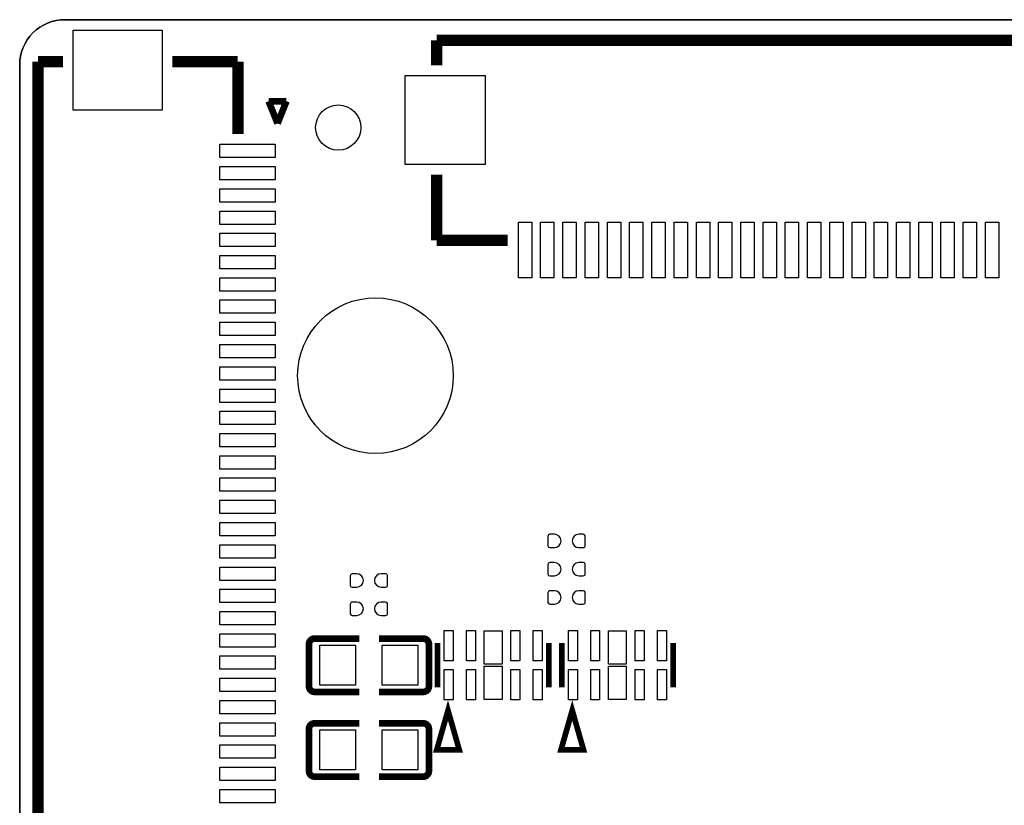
# Model space of a CAD drawing. Extents: x -24.7 to 25.4, y -24.8 to 25.2.
# Tile 4 of 6: x -24.6 to -2.5, y 7.5 to 25.2. Entities that reach past the tile are written whole.
import ezdxf

# ---------------------------------------------------------------- set-up
doc = ezdxf.new("R2010")
doc.units = 0
for name, color, linetype in [('BG_OUTLINE', 5, 'CONTINUOUS'), ('PG_SILKSCREEN_TOP', 254, 'CONTINUOUS'), ('PIN_TOP', 12, 'CONTINUOUS')]:
    doc.layers.add(name, color=color, linetype=linetype)

msp = doc.modelspace()

# ---------------------------------------------------------------- linework, layer by layer
at = {"layer": 'BG_OUTLINE'}
msp.add_lwpolyline([(-23.601172, 25.176734), (24.366728, 25.176734, -0.414214), (25.382728, 24.160734), (25.382728, -23.807166, -0.414214), (24.366728, -24.823166), (-23.601172, -24.823166, -0.414214), (-24.617172, -23.807166), (-24.617172, 24.160734, -0.414214), (-23.601172, 25.176734)], format="xyb", dxfattribs=at)
msp.add_lwpolyline([(-24.617172, 24.160734), (-24.617172, -23.807166, 0.414214), (-23.601172, -24.823166), (24.366728, -24.823166, 0.414214), (25.382728, -23.807166), (25.382728, 24.160734, 0.414214), (24.366728, 25.176734), (-23.601172, 25.176734, 0.414214)], format="xyb", close=True, dxfattribs=at)
at = {"layer": 'PG_SILKSCREEN_TOP'}
for points, const_width in [([(-15.24254, 24.71166), (-15.24254, 24.15286)], 0.254), ([(0.25654, 24.71166), (-15.24254, 24.71166)], 0.254), ([(-24.20366, 24.23414), (-24.20366, 5.73532)], 0.254), ([(-24.20366, 24.23414), (-23.64486, 24.23414)], 0.254), ([(-21.1836, 24.23414), (-19.71548, 24.23414)], 0.254), ([(-19.7104, 24.23414), (-19.7104, 22.60854)], 0.254), ([(-18.81886, 22.84476), (-19.01952, 23.34514)], 0.14986), ([(-18.6182, 23.34514), (-19.01952, 23.34514)], 0.14986), ([(-18.6182, 23.34514), (-18.81886, 22.84476)], 0.14986), ([(-15.24254, 21.6916), (-15.24254, 20.2184)], 0.254), ([(-13.64234, 20.2184), (-15.24254, 20.2184)], 0.254), ([(-17.98574, 11.26744), (-16.97736, 11.26744)], 0.14986), ([(-15.54226, 11.26744), (-16.5354, 11.26744)], 0.14986), ([(-18.11274, 10.19556), (-18.11274, 11.14044)], 0.14986), ([(-15.41526, 11.14044), (-15.41526, 10.19556)], 0.14986), ([(-15.21968, 11.16838), (-15.21968, 10.16762)], 0.127), ([(-12.72032, 11.16838), (-12.72032, 10.16762)], 0.127), ([(-12.42568, 11.16838), (-12.42568, 10.16762)], 0.127), ([(-9.92632, 11.16838), (-9.92632, 10.16762)], 0.127), ([(-17.98574, 10.06856), (-16.97736, 10.06856)], 0.14986), ([(-15.54226, 10.06856), (-16.5354, 10.06856)], 0.14986), ([(-14.986, 9.652), (-15.24, 8.763), (-14.732, 8.763), (-14.986, 9.652)], 0.127), ([(-12.192, 9.652), (-12.446, 8.763), (-11.938, 8.763), (-12.192, 9.652)], 0.127), ([(-18.11274, 8.29056), (-18.11274, 9.23544)], 0.14986), ([(-17.98574, 9.36244), (-16.97736, 9.36244)], 0.14986), ([(-15.54226, 9.36244), (-16.5354, 9.36244)], 0.14986), ([(-15.41526, 9.23544), (-15.41526, 8.29056)], 0.14986), ([(-17.98574, 8.16356), (-16.97736, 8.16356)], 0.14986), ([(-15.54226, 8.16356), (-16.5354, 8.16356)], 0.14986)]:
    msp.add_lwpolyline(points, dxfattribs=dict(at, const_width=const_width))
at = {"layer": 'PG_SILKSCREEN_TOP', "const_width": 0.14986}
for points in [[(-18.11274, 11.14044, -0.414214), (-17.98574, 11.26744)], [(-15.54226, 11.26744, -0.414214), (-15.41526, 11.14044)], [(-17.98574, 10.06856, -0.414214), (-18.11274, 10.19556)], [(-15.41526, 10.19556, -0.414214), (-15.54226, 10.06856)], [(-18.11274, 9.23544, -0.414214), (-17.98574, 9.36244)], [(-15.54226, 9.36244, -0.414214), (-15.41526, 9.23544)], [(-17.98574, 8.16356, -0.414214), (-18.11274, 8.29056)], [(-15.41526, 8.29056, -0.414214), (-15.54226, 8.16356)]]:
    msp.add_lwpolyline(points, format="xyb", dxfattribs=at)
at = {"layer": 'PIN_TOP'}
for points in [[(-23.41499, 24.941657), (-21.41601, 24.941657), (-21.41601, 23.140543), (-23.41499, 23.140543)], [(-14.148943, 23.92299), (-14.148943, 21.92401), (-15.950057, 21.92401), (-15.950057, 23.92299)], [(-20.11934, 22.3774), (-18.86966, 22.3774), (-18.86966, 22.07768), (-20.11934, 22.07768)], [(-20.11934, 21.87702), (-18.86966, 21.87702), (-18.86966, 21.5773), (-20.11934, 21.5773)], [(-20.11934, 21.37664), (-18.86966, 21.37664), (-18.86966, 21.07692), (-20.11934, 21.07692)], [(-20.11934, 20.87626), (-18.86966, 20.87626), (-18.86966, 20.57654), (-20.11934, 20.57654)], [(-13.10386, 20.62734), (-13.10386, 19.37766), (-13.40358, 19.37766), (-13.40358, 20.62734)], [(-12.60348, 20.62734), (-12.60348, 19.37766), (-12.9032, 19.37766), (-12.9032, 20.62734)], [(-12.1031, 20.62734), (-12.1031, 19.37766), (-12.40282, 19.37766), (-12.40282, 20.62734)], [(-11.60272, 20.62734), (-11.60272, 19.37766), (-11.90244, 19.37766), (-11.90244, 20.62734)], [(-11.10234, 20.62734), (-11.10234, 19.37766), (-11.40206, 19.37766), (-11.40206, 20.62734)], [(-10.60196, 20.62734), (-10.60196, 19.37766), (-10.90168, 19.37766), (-10.90168, 20.62734)], [(-10.10158, 20.62734), (-10.10158, 19.37766), (-10.4013, 19.37766), (-10.4013, 20.62734)], [(-9.6012, 20.62734), (-9.6012, 19.37766), (-9.90092, 19.37766), (-9.90092, 20.62734)], [(-9.10082, 20.62734), (-9.10082, 19.37766), (-9.40054, 19.37766), (-9.40054, 20.62734)], [(-8.60044, 20.62734), (-8.60044, 19.37766), (-8.90016, 19.37766), (-8.90016, 20.62734)], [(-8.10006, 20.62734), (-8.10006, 19.37766), (-8.39978, 19.37766), (-8.39978, 20.62734)], [(-7.60222, 20.62734), (-7.60222, 19.37766), (-7.90194, 19.37766), (-7.90194, 20.62734)], [(-7.10184, 20.62734), (-7.10184, 19.37766), (-7.40156, 19.37766), (-7.40156, 20.62734)], [(-6.60146, 20.62734), (-6.60146, 19.37766), (-6.90118, 19.37766), (-6.90118, 20.62734)], [(-6.10108, 20.62734), (-6.10108, 19.37766), (-6.4008, 19.37766), (-6.4008, 20.62734)], [(-5.6007, 20.62734), (-5.6007, 19.37766), (-5.90042, 19.37766), (-5.90042, 20.62734)], [(-5.10032, 20.62734), (-5.10032, 19.37766), (-5.40004, 19.37766), (-5.40004, 20.62734)], [(-4.60248, 20.62734), (-4.60248, 19.37766), (-4.9022, 19.37766), (-4.9022, 20.62734)], [(-4.1021, 20.62734), (-4.1021, 19.37766), (-4.40182, 19.37766), (-4.40182, 20.62734)], [(-3.60172, 20.62734), (-3.60172, 19.37766), (-3.90144, 19.37766), (-3.90144, 20.62734)], [(-3.10134, 20.62734), (-3.10134, 19.37766), (-3.40106, 19.37766), (-3.40106, 20.62734)], [(-2.60096, 20.62734), (-2.60096, 19.37766), (-2.90068, 19.37766), (-2.90068, 20.62734)], [(-20.11934, 20.37588), (-18.86966, 20.37588), (-18.86966, 20.07616), (-20.11934, 20.07616)], [(-20.11934, 19.8755), (-18.86966, 19.8755), (-18.86966, 19.57578), (-20.11934, 19.57578)], [(-20.11934, 19.37512), (-18.86966, 19.37512), (-18.86966, 19.0754), (-20.11934, 19.0754)], [(-20.11934, 18.87728), (-18.86966, 18.87728), (-18.86966, 18.57756), (-20.11934, 18.57756)], [(-20.11934, 18.3769), (-18.86966, 18.3769), (-18.86966, 18.07718), (-20.11934, 18.07718)], [(-20.11934, 17.87652), (-18.86966, 17.87652), (-18.86966, 17.5768), (-20.11934, 17.5768)], [(-20.11934, 17.37614), (-18.86966, 17.37614), (-18.86966, 17.07642), (-20.11934, 17.07642)], [(-20.11934, 16.87576), (-18.86966, 16.87576), (-18.86966, 16.57604), (-20.11934, 16.57604)], [(-20.11934, 16.37538), (-18.86966, 16.37538), (-18.86966, 16.07566), (-20.11934, 16.07566)], [(-20.11934, 15.875), (-18.86966, 15.875), (-18.86966, 15.57528), (-20.11934, 15.57528)], [(-20.11934, 15.37716), (-18.86966, 15.37716), (-18.86966, 15.07744), (-20.11934, 15.07744)], [(-20.11934, 14.87678), (-18.86966, 14.87678), (-18.86966, 14.57706), (-20.11934, 14.57706)], [(-20.11934, 14.3764), (-18.86966, 14.3764), (-18.86966, 14.07668), (-20.11934, 14.07668)], [(-20.11934, 13.87602), (-18.86966, 13.87602), (-18.86966, 13.5763), (-20.11934, 13.5763)], [(-20.11934, 13.37564), (-18.86966, 13.37564), (-18.86966, 13.07592), (-20.11934, 13.07592)], [(-20.11934, 12.87526), (-18.86966, 12.87526), (-18.86966, 12.57554), (-20.11934, 12.57554)], [(-20.11934, 12.37488), (-18.86966, 12.37488), (-18.86966, 12.07516), (-20.11934, 12.07516)], [(-20.11934, 11.87704), (-18.86966, 11.87704), (-18.86966, 11.57732), (-20.11934, 11.57732)], [(-20.11934, 11.37666), (-18.86966, 11.37666), (-18.86966, 11.07694), (-20.11934, 11.07694)], [(-15.070836, 10.764774), (-15.070836, 11.444732), (-14.870938, 11.444732), (-14.870938, 10.764774)], [(-14.570456, 10.764774), (-14.570456, 11.444732), (-14.370558, 11.444732), (-14.370558, 10.764774)], [(-14.170152, 10.689082), (-14.170152, 11.439144), (-13.770102, 11.439144), (-13.770102, 10.689082)], [(-13.569696, 10.764774), (-13.569696, 11.444732), (-13.369798, 11.444732), (-13.369798, 10.764774)], [(-13.069316, 10.764774), (-13.069316, 11.444732), (-12.869418, 11.444732), (-12.869418, 10.764774)], [(-12.276836, 10.764774), (-12.276836, 11.444732), (-12.076938, 11.444732), (-12.076938, 10.764774)], [(-11.776456, 10.764774), (-11.776456, 11.444732), (-11.576558, 11.444732), (-11.576558, 10.764774)], [(-11.376152, 10.689082), (-11.376152, 11.439144), (-10.976102, 11.439144), (-10.976102, 10.689082)], [(-10.775696, 10.764774), (-10.775696, 11.444732), (-10.575798, 11.444732), (-10.575798, 10.764774)], [(-10.275316, 10.764774), (-10.275316, 11.444732), (-10.075418, 11.444732), (-10.075418, 10.764774)], [(-17.86509, 10.21842), (-17.86509, 11.11758), (-17.06499, 11.11758), (-17.06499, 10.21842)], [(-16.46301, 10.21842), (-16.46301, 11.11758), (-15.66291, 11.11758), (-15.66291, 10.21842)], [(-20.11934, 10.87628), (-18.86966, 10.87628), (-18.86966, 10.57656), (-20.11934, 10.57656)], [(-14.170152, 9.896602), (-14.170152, 10.646664), (-13.770102, 10.646664), (-13.770102, 9.896602)], [(-11.376152, 9.896602), (-11.376152, 10.646664), (-10.976102, 10.646664), (-10.976102, 9.896602)], [(-15.070836, 9.891014), (-15.070836, 10.570972), (-14.870938, 10.570972), (-14.870938, 9.891014)], [(-14.570456, 9.891014), (-14.570456, 10.570972), (-14.370558, 10.570972), (-14.370558, 9.891014)], [(-13.569696, 9.891014), (-13.569696, 10.570972), (-13.369798, 10.570972), (-13.369798, 9.891014)], [(-13.069316, 9.891014), (-13.069316, 10.570972), (-12.869418, 10.570972), (-12.869418, 9.891014)], [(-12.276836, 9.891014), (-12.276836, 10.570972), (-12.076938, 10.570972), (-12.076938, 9.891014)], [(-11.776456, 9.891014), (-11.776456, 10.570972), (-11.576558, 10.570972), (-11.576558, 9.891014)], [(-10.775696, 9.891014), (-10.775696, 10.570972), (-10.575798, 10.570972), (-10.575798, 9.891014)], [(-10.275316, 9.891014), (-10.275316, 10.570972), (-10.075418, 10.570972), (-10.075418, 9.891014)], [(-20.11934, 10.3759), (-18.86966, 10.3759), (-18.86966, 10.07618), (-20.11934, 10.07618)], [(-20.11934, 9.87552), (-18.86966, 9.87552), (-18.86966, 9.5758), (-20.11934, 9.5758)], [(-20.11934, 9.37514), (-18.86966, 9.37514), (-18.86966, 9.07542), (-20.11934, 9.07542)], [(-17.86509, 8.31342), (-17.86509, 9.21258), (-17.06499, 9.21258), (-17.06499, 8.31342)], [(-16.46301, 8.31342), (-16.46301, 9.21258), (-15.66291, 9.21258), (-15.66291, 8.31342)], [(-20.11934, 8.8773), (-18.86966, 8.8773), (-18.86966, 8.57758), (-20.11934, 8.57758)], [(-20.11934, 8.37692), (-18.86966, 8.37692), (-18.86966, 8.0772), (-20.11934, 8.0772)], [(-20.11934, 7.87654), (-18.86966, 7.87654), (-18.86966, 7.57682), (-20.11934, 7.57682)]]:
    msp.add_lwpolyline(points, close=True, dxfattribs=at)
for points in [[(-12.59332, 13.61186), (-12.69492, 13.61186, 0.382065), (-12.7381, 13.5636), (-12.7381, 13.3477, 0.358765), (-12.69492, 13.31214), (-12.59332, 13.31214, 0.99952)], [(-12.04468, 13.31214), (-11.94308, 13.31214, 0.382065), (-11.8999, 13.3604), (-11.8999, 13.5763, 0.358765), (-11.94308, 13.61186), (-12.04468, 13.61186, 0.99952)], [(-12.59332, 12.97686), (-12.69492, 12.97686, 0.382065), (-12.7381, 12.9286), (-12.7381, 12.7127, 0.358765), (-12.69492, 12.67714), (-12.59332, 12.67714, 0.99952)], [(-12.04468, 12.67714), (-11.94308, 12.67714, 0.382065), (-11.8999, 12.7254), (-11.8999, 12.9413, 0.358765), (-11.94308, 12.97686), (-12.04468, 12.97686, 0.99952)], [(-17.03832, 12.72286), (-17.13992, 12.72286, 0.382065), (-17.1831, 12.6746), (-17.1831, 12.4587, 0.358765), (-17.13992, 12.42314), (-17.03832, 12.42314, 0.99952)], [(-16.48968, 12.42314), (-16.38808, 12.42314, 0.382065), (-16.3449, 12.4714), (-16.3449, 12.6873, 0.358765), (-16.38808, 12.72286), (-16.48968, 12.72286, 0.99952)], [(-12.59332, 12.34186), (-12.69492, 12.34186, 0.382065), (-12.7381, 12.2936), (-12.7381, 12.0777, 0.358765), (-12.69492, 12.04214), (-12.59332, 12.04214, 0.99952)], [(-12.04468, 12.04214), (-11.94308, 12.04214, 0.382065), (-11.8999, 12.0904), (-11.8999, 12.3063, 0.358765), (-11.94308, 12.34186), (-12.04468, 12.34186, 0.99952)], [(-17.03832, 12.08786), (-17.13992, 12.08786, 0.382065), (-17.1831, 12.0396), (-17.1831, 11.8237, 0.358765), (-17.13992, 11.78814), (-17.03832, 11.78814, 0.99952)], [(-16.48968, 11.78814), (-16.38808, 11.78814, 0.382065), (-16.3449, 11.8364), (-16.3449, 12.0523, 0.358765), (-16.38808, 12.08786), (-16.48968, 12.08786, 0.99952)]]:
    msp.add_lwpolyline(points, format="xyb", close=True, dxfattribs=at)
for centre, radius in [((-17.45488, 22.75205), 0.508), ((-16.617188, 17.17675), 1.75006), ((-16.617188, 17.17675), 1.75006)]:
    msp.add_circle(centre, radius, dxfattribs=at)

doc.saveas('drawing.dxf')
